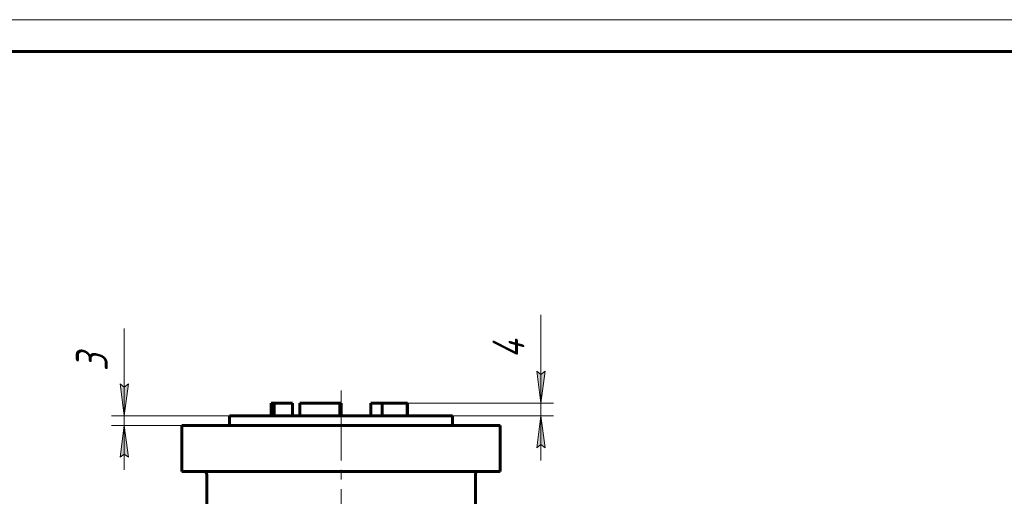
# Model space of a CAD drawing. Header units: millimetres. Extents: x 0 to 596, y 0 to 420.
# Tile 8 of 10: x 144 to 298, y 345 to 420. Entities that reach past the tile are written whole.
import ezdxf

# ---------------------------------------------------------------- set-up
doc = ezdxf.new("R2010")
doc.units = ezdxf.units.MM
for name, pattern in [('K5LT_AXLED', [19.5, 15, -1.5, 1.5, -1.5]), ('K5LT_BASIC', [0]), ('K5LT_THIN', [0])]:
    doc.linetypes.add(name, pattern=pattern)
doc.layers.add('Системный слой', color=7, linetype='Continuous')
doc.layers.add('Системный слой (1)', color=7, linetype='Continuous', true_color=0x6c6c6c)
doc.styles.add('KDIMTEXTSTYLE', font='txt', dxfattribs={"width": 0.96, "oblique": 15, "height": 5})
doc.styles.add('KTEXTSTYLE', font='txt', dxfattribs={"width": 0.96, "height": 5})
doc.dimstyles.new('KDIMSTYLE (0.50)', dxfattribs={"dimtxt": 5, "dimasz": 1, "dimexe": 2, "dimexo": 0, "dimgap": 1, "dimtad": 1, "dimlfac": 2, "dimtxsty": 'KDIMTEXTSTYLE', "dimsah": 1, "dimcen": 0, "dimdle": 1, "dimadec": 0, "dimazin": 0, "dimtfac": 0.667, "dimtmove": 0, "dimatfit": 3, "dimfxl": 1, "dimtvp": 1, "dimtolj": 1, "dimtzin": 0, "dimarcsym": 0})

# ---------------------------------------------------------------- blocks, each defined once
blk = doc.blocks.new('D2')
at = {"layer": 'Системный слой (1)'}
for points in [[(160, 357.81), (160.66, 362.81), (160, 362.31), (159.34, 362.81)], [(160.66, 351.31), (160, 356.31), (159.34, 351.31), (160, 351.81)]]:
    blk.add_hatch(color=7, dxfattribs=at).paths.add_polyline_path(points)
at = {"layer": 'Системный слой (1)', "color": 7, "linetype": 'K5LT_THIN', "lineweight": 18, "true_color": 0xffffff}
for p, q in [((160, 362.8), (160, 371.53)), ((160, 357.81), (160, 364.81)), ((160, 362.31), (159.34, 362.81)), ((159.34, 362.81), (160, 357.81)), ((160, 357.81), (160.66, 362.81)), ((160.66, 362.81), (160, 362.31)), ((160, 357.81), (160, 362.81)), ((176.56, 357.81), (158, 357.81)), ((160, 356.31), (160, 357.81)), ((176.56, 356.31), (158, 356.31)), ((160, 356.31), (159.34, 351.31)), ((160.66, 351.31), (160, 356.31)), ((160, 356.31), (160, 349.31)), ((159.34, 351.31), (160, 351.81)), ((160, 351.81), (160.66, 351.31))]:
    blk.add_line(p, q, dxfattribs=at)
blk.add_wipeout([(159, 364.8), (151.62, 364.8), (151.62, 369.34), (159, 369.34)]).dxf.layer = 'Системный слой (1)'
at = {"layer": 'Системный слой (1)', "color": 7, "insert": (152.41, 364.8), "char_height": 5, "attachment_point": 1, "rotation": 90, "style": 'KTEXTSTYLE'}
blk.add_mtext('\\fArial|b0|c204|p34;\\H5.0;\\W1.000;\\Q15;\\fGOST Type AU|b0|i0|c204|p34;\\Q15;\\W0.960;3', dxfattribs=at)
blk = doc.blocks.new('KDIMARROW_01')
at = {"layer": 'Системный слой'}
blk.add_hatch(color=0, dxfattribs=at).paths.add_polyline_path([(-5, -0.66), (0, 0), (-5, 0.66), (-4.5, 0)])
at = {"layer": 'Системный слой', "color": 0, "linetype": 'K5LT_THIN', "lineweight": 18}
for p, q in [((-4.5, 0), (-5, 0.66)), ((-5, 0.66), (0, 0)), ((0, 0), (-5, -0.66)), ((-5, -0.66), (-4.5, 0))]:
    blk.add_line(p, q, dxfattribs=at)
at = {"layer": 'Системный слой (1)', "color": 0, "linetype": 'K5LT_THIN', "lineweight": 18}
blk.add_line((396.69, 190.31), (396.19, 190.31), dxfattribs=at)
blk = doc.blocks.new('D3')
at = {"layer": 'Системный слой (1)'}
for points in [[(225.45, 359.81), (226.11, 364.81), (225.45, 364.31), (224.79, 364.81)], [(226.11, 352.81), (225.45, 357.81), (224.79, 352.81), (225.45, 353.31)]]:
    blk.add_hatch(color=7, dxfattribs=at).paths.add_polyline_path(points)
at = {"layer": 'Системный слой (1)', "color": 7, "linetype": 'K5LT_THIN', "lineweight": 18, "true_color": 0xffffff}
for p, q in [((225.45, 364.81), (225.45, 373.67)), ((225.45, 359.81), (225.45, 366.81)), ((225.45, 364.31), (224.79, 364.81)), ((224.79, 364.81), (225.45, 359.81)), ((225.45, 359.81), (226.11, 364.81)), ((226.11, 364.81), (225.45, 364.31)), ((225.45, 359.81), (225.45, 364.81)), ((204.52, 359.81), (227.45, 359.81)), ((225.45, 357.81), (225.45, 359.81)), ((204.52, 357.81), (227.45, 357.81)), ((225.45, 357.81), (224.79, 352.81)), ((226.11, 352.81), (225.45, 357.81)), ((225.45, 357.81), (225.45, 350.81)), ((224.79, 352.81), (225.45, 353.31)), ((225.45, 353.31), (226.11, 352.81))]:
    blk.add_line(p, q, dxfattribs=at)
blk.add_wipeout([(224.45, 366.81), (217.07, 366.81), (217.07, 371.48), (224.45, 371.48)]).dxf.layer = 'Системный слой (1)'
at = {"layer": 'Системный слой (1)', "color": 7, "insert": (217.86, 366.81), "char_height": 5, "attachment_point": 1, "rotation": 90, "style": 'KTEXTSTYLE'}
blk.add_mtext('\\fArial|b0|c204|p34;\\H5.0;\\W1.000;\\Q15;\\fGOST Type AU|b0|i0|c204|p34;\\Q15;\\W0.960;4', dxfattribs=at)
blk = doc.blocks.new('U30')
at = {"color": 7, "linetype": 'K5LT_THIN', "lineweight": 18, "true_color": 0xffffff}
blk.add_line((0, 420), (594, 420), dxfattribs=at)
at = {"color": 143, "linetype": 'K5LT_BASIC', "lineweight": 60, "true_color": 0x33acca}
blk.add_line((20, 415), (589, 415), dxfattribs=at)

msp = doc.modelspace()

# ---------------------------------------------------------------- linework, layer by layer
at = {"layer": 'Системный слой (1)', "color": 30, "linetype": 'K5LT_AXLED', "lineweight": 18, "true_color": 0xff8000}
msp.add_line((194.0574, 253.3081), (194.0574, 361.8081), dxfattribs=at)
at = {"layer": 'Системный слой (1)', "color": 143, "linetype": 'K5LT_BASIC', "lineweight": 60, "true_color": 0x33acca}
for p, q in [((183.0574, 357.8081), (183.0574, 359.8081)), ((183.0574, 359.8081), (183.538, 359.8081)), ((183.538, 357.8081), (183.538, 359.8081)), ((183.538, 359.8081), (186.4069, 359.8081)), ((186.4069, 357.8081), (186.4069, 359.8081)), ((186.4489, 359.8081), (186.4069, 359.8081)), ((186.4489, 357.8081), (186.4489, 359.8081)), ((187.5917, 357.8081), (187.5917, 359.8081)), ((187.5917, 359.8081), (193.8654, 359.8081)), ((193.8654, 357.8081), (193.8654, 359.8081)), ((193.8654, 359.8081), (193.9177, 359.8081)), ((193.9177, 357.8081), (193.9177, 359.8081)), ((194.0574, 359.8081), (193.9177, 359.8081)), ((194.0574, 357.8081), (194.0574, 359.8081)), ((198.7596, 357.8081), (198.7596, 359.8081)), ((198.7596, 359.8081), (200.523, 359.8081)), ((200.523, 357.8081), (200.523, 359.8081)), ((200.523, 359.8081), (204.4581, 359.8081)), ((204.4581, 357.8081), (204.4581, 359.8081)), ((204.4581, 359.8081), (204.519, 359.8081)), ((204.519, 357.8081), (204.519, 359.8081)), ((176.5574, 357.8081), (211.5574, 357.8081)), ((176.5574, 356.3081), (176.5574, 357.8081)), ((211.5574, 356.3081), (211.5574, 357.8081)), ((169.0574, 349.0581), (169.0574, 356.3081)), ((169.0574, 356.3081), (175.8074, 356.3081)), ((175.8074, 356.3081), (212.3074, 356.3081)), ((212.3074, 356.3081), (219.0574, 356.3081)), ((219.0574, 349.0581), (219.0574, 356.3081)), ((175.8074, 349.0581), (169.0574, 349.0581)), ((172.9561, 343.234), (172.9561, 348.5581)), ((175.8074, 349.0581), (212.3074, 349.0581)), ((219.0574, 349.0581), (212.3074, 349.0581)), ((215.1586, 343.234), (215.1586, 348.5581))]:
    msp.add_line(p, q, dxfattribs=at)
for centre, start, end in [((172.4561, 348.5581), 0, 90), ((215.6586, 348.5581), 90, 180)]:
    msp.add_arc(centre, 0.5, start, end, dxfattribs=at)

# ---------------------------------------------------------------- next in the draw order: dimensions: what is measured, and where the dimension line sits
at = {"layer": 'Системный слой (1)', "color": 7}
for base, p1, p2, picture, middle in [((225.4469, 357.8081), (204.519, 359.8081), (204.519, 357.8081), 'D3', (225.4469, 369.2395)), ((160.0018, 356.3081), (176.5574, 357.8081), (176.5574, 356.3081), 'D2', (160.0018, 367.1683))]:
    dim = msp.add_linear_dim(base=base, p1=p1, p2=p2, angle=90, dimstyle='KDIMSTYLE (0.50)', override={"dimexo": 0, "dimtoh": 1, "dimpost": '\\fGOST Type AU|b0|c204|p34;\\H5.0;\\W0.960;\\Q15;<>', "dimblk1": 'KDIMARROW_01', "dimblk2": 'KDIMARROW_01', "dimse1": 0, "dimse2": 0, "dimclrt": 7, "dimtol": 1, "dimtp": 0, "dimtm": 0, "dimtdec": 5, "dimtmove": 1, "dimtolj": 1}, dxfattribs=at)
    dim.commit()
    dim.dimension.update_dxf_attribs({"geometry": picture, "text_midpoint": middle, "dimtype": 160})

# ---------------------------------------------------------------- next in the draw order: block references
msp.add_blockref('U30', (0, 0))

doc.saveas('drawing.dxf')
